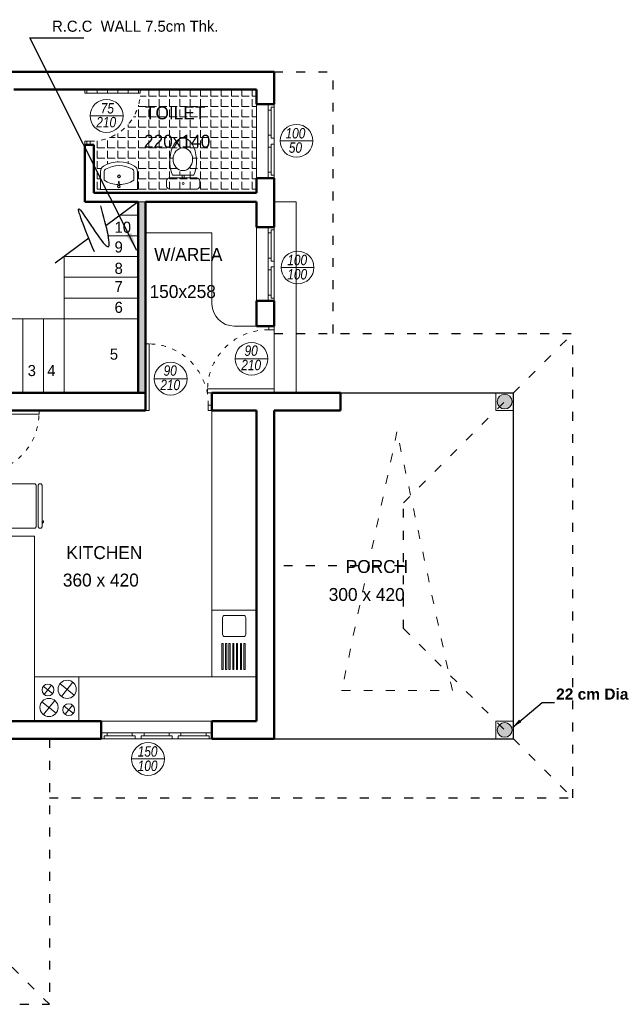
# Model space of a CAD drawing. Header units: centimetres. Extents: x 157 to 4450, y 465 to 3176.
# Tile 2 of 19: x 1438 to 2255, y 465 to 1796. Entities that reach past the tile are written whole.
import ezdxf

# ---------------------------------------------------------------- set-up
doc = ezdxf.new("R2010")
doc.units = ezdxf.units.CM
doc.linetypes.add('ACAD_ISO03W100', pattern=[30, 12, -18])
doc.layers.get('0').update_dxf_attribs({"lineweight": 25})
for name, color, linetype, lineweight in [('1.000', 144, 'Continuous', 13), ('Dimension', 8, 'Continuous', 18), ('Door', 4, 'Continuous', 13), ('DTEXT', 76, 'Continuous', 15), ('FURNIT', 204, 'Continuous', 9), ('Roof Line', 2, 'ACAD_ISO03W100', 25), ('Text', 32, 'Continuous', 20), ('Wall', 1, 'Continuous', 50), ('Win', 5, 'Continuous', 20)]:
    doc.layers.add(name, color=color, linetype=linetype, lineweight=lineweight)
doc.styles.add('Dimension', font='arialbd.ttf')
doc.styles.add('ITALIAN', font='ARIALNBI.TTF')
doc.styles.get("Standard").update_dxf_attribs({"font": 'comicbd.ttf'})
doc.dimstyles.get("Standard").update_dxf_attribs({"dimscale": 0.7, "dimtxt": 25, "dimasz": 1.75, "dimexe": 1.25, "dimexo": 0.625, "dimgap": 5, "dimtad": 0, "dimtih": 1, "dimtoh": 1, "dimdec": 0, "dimdsep": 46, "dimtxsty": 'Standard', "dimblk": 'Ar+', "dimcen": 2.5, "dimse1": 1, "dimse2": 1, "dimclrt": 7, "dimadec": 0, "dimazin": 0, "dimtfac": 1, "dimtdec": 0, "dimtmove": 2, "dimatfit": 3, "dimfxl": 1, "dimarcsym": 0})

# ---------------------------------------------------------------- blocks, each defined once
blk = doc.blocks.new('column')
at = {"layer": 'FURNIT'}
blk.add_hatch(color=256, dxfattribs=at).paths.add_polyline_path([(-10, 0, 1), (10, 0, 1)])
blk.add_circle((0, 0), 10)
at = {"layer": 'Win'}
blk.add_lwpolyline([(-12, -12), (12, -12), (12, 12), (-12, 12)], close=True, dxfattribs=at)
blk = doc.blocks.new('90 D1 210')
at = {"linetype": 'ACAD_ISO03W100', "ltscale": 0.5}
blk.add_arc((-8.5, 3.5), 81.5, 88.9456, 178.9456, dxfattribs=at)
at = {"layer": 'Win'}
for p, q in [((-7, 90), (-7, 85)), ((-7, 90), (0, 90)), ((-7, 85), (0, 85)), ((0, 90), (0, 85)), ((0, 5), (-90, 5)), ((-90, 0), (-90, 5)), ((0, 0), (-90, 0)), ((0, 5), (0, 0))]:
    blk.add_line(p, q, dxfattribs=at)
blk = doc.blocks.new('FRIDGE')
for points in [[(-28, 3), (28, 3, 0.414214), (30, 5), (30, 6, 0.414214), (28, 8), (-28, 8, 0.414214), (-30, 6), (-30, 5, 0.414214)], [(-28, -52), (28, -52, 0.414214), (30, -50), (30, -2, 0.414214), (28, 0), (-28, 0, 0.414214), (-30, -2), (-30, -50, 0.414214)]]:
    blk.add_lwpolyline(points, format="xyb", close=True)
blk.add_open_spline([(24.4, 8), (23.9, 8.4), (23, 9.1), (21.8, 10.1), (20.6, 10.4), (19.7, 9.5), (20.7, 9.5), (21.3, 9), (20.7, 8.4), (20.3, 8.1), (20.1, 8)], degree=3, knots=[0, 0, 0, 0, 1.291654, 2.200769, 3.839886, 4.285587, 5.034227, 5.643325, 6.202245, 7.060624, 7.060624, 7.060624, 7.060624])
blk = doc.blocks.new('STOVE')
for p, q in [((-30, 0), (-30, -60)), ((30, 0), (-30, 0)), ((30, -60), (30, 0)), ((-18.3, -12.9), (-5.8, -22.9)), ((-7, -11.7), (-17, -24.1)), ((4.3, -9.4), (23.6, -24.8)), ((21.7, -7.5), (6.2, -26.7)), ((-20.1, -33.9), (-0.9, -49.3)), ((-2.8, -32), (-18.2, -51.2)), ((10, -39.7), (22.5, -49.7)), ((21.2, -38.5), (11.3, -50.9)), ((-30, -60), (30, -60))]:
    blk.add_line(p, q)
for centre, radius in [((-12, -17.9), 7.98), ((14, -17.1), 12.3), ((-10.5, -41.6), 12.3), ((16.2, -44.7), 7.98)]:
    blk.add_circle(centre, radius)
blk = doc.blocks.new('SINK KIT')
for p, q in [((0, 45), (0, -45)), ((60, 45), (0, 45)), ((60, 45), (60, -45)), ((14.4, 34.9), (14.4, 12.3)), ((42.6, 37.9), (17.4, 37.9)), ((45.6, 12.3), (45.6, 34.9)), ((17.4, 9.3), (42.6, 9.3)), ((13.4, -0.3), (13.4, -35.2)), ((15.1, -0.3), (13.4, -0.3)), ((15.1, -35.2), (15.1, -0.3)), ((18.2, -0.3), (18.2, -35.2)), ((19.9, -0.3), (18.2, -0.3)), ((19.9, -35.2), (19.9, -0.3)), ((22.9, -0.3), (22.9, -35.2)), ((24.6, -0.3), (22.9, -0.3)), ((24.6, -35.2), (24.6, -0.3)), ((28, -0.3), (28, -35.2)), ((29.6, -0.3), (28, -0.3)), ((29.6, -35.2), (29.6, -0.3)), ((33, -0.3), (33, -35.2)), ((34.7, -0.3), (33, -0.3)), ((34.7, -35.2), (34.7, -0.3)), ((38.4, -0.3), (38.4, -35.2)), ((40.1, -0.3), (38.4, -0.3)), ((40.1, -35.2), (40.1, -0.3)), ((43.1, -0.3), (43.1, -35.2)), ((44.8, -0.3), (43.1, -0.3)), ((44.8, -35.2), (44.8, -0.3)), ((13.4, -35.2), (15.1, -35.2)), ((18.2, -35.2), (19.9, -35.2)), ((22.9, -35.2), (24.6, -35.2)), ((28, -35.2), (29.6, -35.2)), ((33, -35.2), (34.7, -35.2)), ((38.4, -35.2), (40.1, -35.2)), ((43.1, -35.2), (44.8, -35.2)), ((60, -45), (0, -45))]:
    blk.add_line(p, q)
for centre, start, end in [((17.4, 34.9), 90, 180), ((42.6, 34.9), 0, 90), ((17.4, 12.3), 180, 270), ((42.6, 12.3), 270, 0)]:
    blk.add_arc(centre, 3, start, end)
blk = doc.blocks.new('75 D2 210 (a)')
at = {"linetype": 'ACAD_ISO03W100', "ltscale": 0.5}
blk.add_arc((-8.5, 3.5), 66.5, 88.7078, 178.7078, dxfattribs=at)
at = {"layer": 'Win'}
for p, q in [((-7, 75), (0, 75)), ((-7, 75), (-7, 70)), ((-7, 70), (0, 70)), ((0, 75), (0, 70)), ((0, 5), (-75, 5)), ((-75, 0), (-75, 5)), ((0, 0), (-75, 0)), ((0, 5), (0, 0))]:
    blk.add_line(p, q, dxfattribs=at)
blk = doc.blocks.new('CLOSET-europ-')
for p, q in [((21.4, -15), (21.4, 14.1)), ((25.3, 18.1), (25.3, -18.9)), ((36.3, 22.1), (29.3, 22.1)), ((40.3, -18.9), (40.3, 18.1)), ((21.4, 1.1), (25.3, 1.1)), ((21.4, -1.9), (25.3, -1.9)), ((29.3, -22.9), (36.3, -22.9))]:
    blk.add_line(p, q)
blk.add_circle((32.6, -0.4), 1.32)
for centre, start, end in [((29.3, 18.1), 90, 180), ((36.3, 18.1), 0, 90), ((29.3, -18.9), 180, 270), ((36.3, -18.9), 270, 0)]:
    blk.add_arc(centre, 4, start, end)
at = {"extrusion": (0, 0, -1)}
for centre, major_axis, ratio, start_param, end_param in [((2.9, -0.4), (31.5, 0), 0.5703, 0.941985, 5.3412), ((0, 0), (15.4, 0), 0.857143, 3.141593, 9.424778)]:
    blk.add_ellipse(centre, major_axis=major_axis, ratio=ratio, start_param=start_param, end_param=end_param, dxfattribs=at)
blk = doc.blocks.new('WASH (Toilet)')
for p, q in [((0, 0), (50, 0)), ((0, -24.7), (0, 0)), ((50, 0), (50, -24.7)), ((5, -24.7), (5, -12.7)), ((24.3, -2.7), (23.5, -3.8)), ((23.5, -3.8), (23.8, -5.1)), ((23.8, -5.1), (24.9, -5.9)), ((24.7, -10.9), (24.2, -5.4)), ((25.6, -2.5), (24.3, -2.7)), ((24.9, -5.9), (26.2, -5.6)), ((26.7, -3.2), (25.6, -2.5)), ((25.8, -10.9), (26.2, -5.6)), ((26.2, -5.6), (26.9, -4.5)), ((26.9, -4.5), (26.7, -3.2)), ((45, -24.7), (45, -12.7))]:
    blk.add_line(p, q)
for centre, radius in [((25.2, -4.2), 1.29), ((25, -18), 1.84)]:
    blk.add_circle(centre, radius)
for centre, radius, start, end in [((25, -43.5), 36.7, 91.0153, 123.0557), ((25.3, -9.9), 1.12, 240.6851, 296.699), ((25, -43.5), 36.7, 56.9443, 88.2669), ((8.3, -24.7), 8.33, 180, 240), ((8.3, -24.7), 3.33, 180, 240), ((41.7, -24.7), 3.33, 300, 0), ((41.7, -24.7), 8.33, 300, 0), ((25, 4.2), 41.7, 240, 300), ((25, 4.2), 36.7, 240, 300)]:
    blk.add_arc(centre, radius, start, end)
blk = doc.blocks.new('Ar+')
for p, q in [((0, 10), (0, -10)), ((-5, 0), (5, 0))]:
    blk.add_line(p, q)
at = {"lineweight": 35}
blk.add_line((5, 5), (-5, -5), dxfattribs=at)

msp = doc.modelspace()

# ---------------------------------------------------------------- hatches: boundary and pattern name
at = {"layer": '1.000'}
h = msp.add_hatch(dxfattribs=at)
h.set_pattern_fill('ANGLE,_O', color=256, scale=2)
h.set_pattern_definition([(0, (243.787, 700.546), (0, 13.97), [10.16, -3.81]), (90, (243.787, 700.546), (-13.97, 9e-16), [10.16, -3.81])])
h.paths.add_polyline_path([(1601.3, 1696.7), (1526.3, 1696.7), (1514.3, 1701.7), (1758.3, 1701.7), (1758.3, 1681.7), (1758.3, 1581.7), (1758.3, 1561.7), (1538.3, 1561.7), (1538.3, 1626.7), (1526.3, 1626.7), (1526.3, 1631.7), (1536.3, 1631.7, 0.401063)])
h.paths.add_polyline_path([(1640.8, 1582), (1657.8, 1582), (1657.8, 1585.9), (1644.8, 1585.9)], flags=16)
edge = h.paths.add_edge_path(flags=16)
edge.add_ellipse((1658.9, 1607.3), major_axis=(0, 15.4), ratio=0.857143, start_angle=0, end_angle=360)
h.paths.add_polyline_path([(1597.5, 1590.9), (1597.5, 1566.2), (1547.5, 1566.2), (1547.5, 1590.9, -0.267949), (1551.6, 1598.2, -0.267949), (1593.3, 1598.2, -0.267952)], flags=16)
h.paths.add_polyline_path([(1592.5, 1590.9), (1592.5, 1579, -0.140721), (1573.1, 1573), (1573.2, 1571.7), (1573.7, 1571.3), (1573.9, 1570), (1573.2, 1568.9), (1571.9, 1568.7), (1570.8, 1569.4), (1570.1, 1573.1, -0.128794), (1552.5, 1579), (1552.5, 1592.8, -0.282291), (1590.8, 1593.8, -0.267953)], flags=0)
h.paths.add_polyline_path([(1571.1, 1569.8), (1571.3, 1571.8), (1571.2, 1571.1, -3.668355)], flags=0)
h.paths.add_polyline_path([(1572.3, 1577.3, 1.114953), (1572.4, 1575), (1571.3, 1571.9), (1572.4, 1575, 3.284325), (1572.4, 1582.4, -2.356298), (1574.3, 1584.2, -1.982082)], flags=0)
h.paths.add_polyline_path([(1601.4, 1617.7), (1714.1, 1617.7), (1714.1, 1646.2), (1601.4, 1646.2)], flags=24)
h.paths.add_polyline_path([(1602.5, 1655.1), (1707.6, 1655.1), (1707.6, 1685.4), (1602.5, 1685.4)], flags=24)
at = {"layer": 'FURNIT'}
msp.add_hatch(color=176, dxfattribs=at).paths.add_polyline_path([(1608.3, 1549.7), (1598.3, 1549.7), (1598.3, 1291.7), (1608.3, 1291.7), (1608.3, 1357.7)])

# ---------------------------------------------------------------- linework, layer by layer
for p, q in [((1598.3, 1549.7), (1554.8, 1517.5)), ((1531.7, 1500.4), (1486.3, 1466.8)), ((1872.3, 1291.7), (2106.3, 1291.7)), ((2106.3, 823.7), (2106.3, 1291.7)), ((1782.3, 823.7), (2106.3, 823.7))]:
    msp.add_line(p, q)
msp.add_spline([(1539.2, 1482), (1519.1, 1539.6), (1556.8, 1489.2), (1548, 1544.4)], degree=3)
at = {"layer": '1.000'}
msp.add_line((1782.3, 1381.7), (1782.3, 1291.7), dxfattribs=at)
at = {"layer": '1.000', "linetype": 'ACAD_ISO03W100'}
msp.add_lwpolyline([(1873.6, 888.9), (2023.6, 888.9), (1948.6, 1238.9), (1948.6, 1238.9)], close=True, dxfattribs=at)
at = {"layer": 'Dimension'}
for p, q in [((1598.3, 1549.7), (1608.3, 1549.7)), ((1782.3, 1549.7), (1812.3, 1549.7)), ((1812.3, 1549.7), (1812.3, 1291.7))]:
    msp.add_line(p, q, dxfattribs=at)
msp.add_lwpolyline([(1548.3, 1475.7, 0, 15, 0), (1548.3, 1450.7, 0, 0, 0), (1548.3, 1337.8, 0, 0, 0), (1366.8, 1337.8, 0, 0, 0)], format="xyseb", dxfattribs=at)
at = {"layer": 'DTEXT'}
for p, q in [((1533.5, 1665.9), (1577.9, 1665.9)), ((1790.4, 1632.3), (1834.8, 1632.3)), ((1792, 1461), (1836.3, 1461)), ((1729.6, 1337.5), (1774, 1337.5)), ((1620.1, 1310.6), (1664.4, 1310.6)), ((1589.5, 796.4), (1633.8, 796.4))]:
    msp.add_line(p, q, dxfattribs=at)
for centre in [(1555.7, 1665.9), (1812.6, 1632.3), (1814.1, 1461), (1751.8, 1337.5), (1642.3, 1310.6), (1611.7, 796.4)]:
    msp.add_circle(centre, 22.2, dxfattribs=at)
at = {"layer": 'Roof Line'}
for p, q in [((1782.3, 1725.7), (1862.3, 1725.7)), ((1862.3, 1371.7), (1862.3, 1725.7)), ((1782.3, 1371.7), (2186.3, 1371.7)), ((1957.3, 1142.7), (2186.3, 1371.7)), ((2186.3, 743.7), (2186.3, 1371.7)), ((1957.3, 972.7), (1957.3, 1142.7)), ((1957.3, 1057.7), (1782.3, 1057.7)), ((1957.3, 972.7), (2186.3, 743.7)), ((1478.3, 823.7), (1478.3, 464.7)), ((1478.3, 743.7), (2186.3, 743.7)), ((1258.3, 684.7), (1478.3, 464.7)), ((868.3, 464.7), (1478.3, 464.7))]:
    msp.add_line(p, q, dxfattribs=at)
at = {"layer": 'Wall'}
for p, q in [((1316.3, 1725.7), (1782.3, 1725.7)), ((1782.3, 1681.7), (1782.3, 1725.7)), ((1430.3, 1701.7), (1514.3, 1701.7)), ((1514.3, 1701.7), (1758.3, 1701.7)), ((1758.3, 1681.7), (1758.3, 1701.7)), ((1782.3, 1681.7), (1758.3, 1681.7)), ((1526.3, 1626.7), (1538.3, 1626.7)), ((1526.3, 1626.7), (1526.3, 1549.7)), ((1538.3, 1561.7), (1538.3, 1626.7)), ((1758.3, 1561.7), (1758.3, 1581.7)), ((1782.3, 1581.7), (1758.3, 1581.7)), ((1782.3, 1515.7), (1782.3, 1581.7)), ((1538.3, 1561.7), (1758.3, 1561.7)), ((1526.3, 1549.7), (1598.3, 1549.7)), ((1598.3, 1291.7), (1598.3, 1549.7)), ((1608.3, 1291.7), (1608.3, 1549.7)), ((1608.3, 1267.7), (1608.3, 1549.7)), ((1608.3, 1549.7), (1758.3, 1549.7)), ((1758.3, 1515.7), (1758.3, 1549.7)), ((1782.3, 1515.7), (1758.3, 1515.7)), ((1758.3, 1381.7), (1758.3, 1415.7)), ((1782.3, 1415.7), (1758.3, 1415.7)), ((1782.3, 1381.7), (1782.3, 1415.7)), ((1758.3, 1381.7), (1782.3, 1381.7)), ((1374.3, 1291.7), (1608.3, 1291.7)), ((1698.3, 1291.7), (1872.3, 1291.7)), ((1698.3, 1267.7), (1698.3, 1291.7)), ((1872.3, 1267.7), (1872.3, 1291.7)), ((1374.3, 1267.7), (1608.3, 1267.7)), ((1698.3, 1267.7), (1758.3, 1267.7)), ((1758.3, 847.7), (1758.3, 1267.7)), ((1782.3, 823.7), (1782.3, 1267.7)), ((1782.3, 823.7), (1782.3, 1267.7)), ((1782.3, 1267.7), (1872.3, 1267.7)), ((1398.3, 847.7), (1548.3, 847.7)), ((1548.3, 823.7), (1548.3, 847.7)), ((1698.3, 823.7), (1698.3, 847.7)), ((1698.3, 847.7), (1758.3, 847.7)), ((1398.3, 823.7), (1548.3, 823.7)), ((1698.3, 823.7), (1782.3, 823.7))]:
    msp.add_line(p, q, dxfattribs=at)
at = {"layer": 'Win'}
for p, q in [((1758.3, 1681.7), (1758.3, 1581.7)), ((1774.3, 1681.7), (1774.3, 1631.7)), ((1778.3, 1677.7), (1778.3, 1635.7)), ((1782.3, 1677.7), (1778.3, 1677.7)), ((1782.3, 1677.7), (1782.3, 1681.7)), ((1782.3, 1635.7), (1782.3, 1677.7)), ((1778.3, 1673.7), (1774.3, 1673.7)), ((1774.3, 1639.7), (1778.3, 1639.7)), ((1774.3, 1581.7), (1774.3, 1631.7)), ((1778.3, 1635.7), (1782.3, 1635.7)), ((1778.3, 1585.7), (1778.3, 1627.7)), ((1778.3, 1627.7), (1782.3, 1627.7)), ((1782.3, 1635.7), (1782.3, 1631.7)), ((1782.3, 1627.7), (1782.3, 1631.7)), ((1782.3, 1627.7), (1782.3, 1585.7)), ((1774.3, 1623.7), (1778.3, 1623.7)), ((1778.3, 1589.7), (1774.3, 1589.7)), ((1782.3, 1585.7), (1778.3, 1585.7)), ((1782.3, 1585.7), (1782.3, 1581.7)), ((1574, 1531.7), (1598.3, 1531.7)), ((1608.3, 1507.7), (1698.3, 1507.7)), ((1698.3, 1411.7), (1698.3, 1507.7)), ((1758.3, 1415.7), (1758.3, 1515.7)), ((1774.3, 1515.7), (1774.3, 1465.7)), ((1778.3, 1507.7), (1774.3, 1507.7)), ((1778.3, 1511.7), (1778.3, 1469.7)), ((1782.3, 1511.7), (1778.3, 1511.7)), ((1782.3, 1511.7), (1782.3, 1515.7)), ((1782.3, 1469.7), (1782.3, 1511.7)), ((1557.9, 1503.7), (1598.3, 1503.7)), ((1498.3, 1391.7), (1498.3, 1475.7)), ((1498.3, 1475.7), (1598.3, 1475.7)), ((1774.3, 1473.7), (1778.3, 1473.7)), ((1774.3, 1415.7), (1774.3, 1465.7)), ((1778.3, 1469.7), (1782.3, 1469.7)), ((1782.3, 1469.7), (1782.3, 1465.7)), ((1782.3, 1461.7), (1782.3, 1465.7)), ((1774.3, 1457.7), (1778.3, 1457.7)), ((1778.3, 1419.7), (1778.3, 1461.7)), ((1778.3, 1461.7), (1782.3, 1461.7)), ((1782.3, 1461.7), (1782.3, 1419.7)), ((1498.3, 1447.7), (1598.3, 1447.7)), ((1498.3, 1419.7), (1598.3, 1419.7)), ((1778.3, 1423.7), (1774.3, 1423.7)), ((1782.3, 1419.7), (1778.3, 1419.7)), ((1782.3, 1419.7), (1782.3, 1415.7)), ((1386.3, 1391.7), (1498.3, 1391.7)), ((1442.3, 1391.7), (1442.3, 1291.7)), ((1470.3, 1391.7), (1470.3, 1291.7)), ((1498.3, 1391.7), (1498.3, 1291.7)), ((1498.3, 1391.7), (1598.3, 1391.7)), ((1728.3, 1381.7), (1758.3, 1381.7)), ((1698.3, 907.7), (1698.3, 1267.7)), ((1458.3, 1097.7), (1398.3, 1097.7)), ((1458.3, 907.7), (1458.3, 1097.7)), ((1458.3, 907.7), (1698.3, 907.7)), ((1698.3, 847.7), (1548.3, 847.7)), ((1598.3, 831.7), (1548.3, 831.7)), ((1552.3, 827.7), (1552.3, 823.7)), ((1594.3, 827.7), (1552.3, 827.7)), ((1556.3, 831.7), (1556.3, 827.7)), ((1590.3, 827.7), (1590.3, 831.7)), ((1594.3, 823.7), (1594.3, 827.7)), ((1598.3, 831.7), (1648.3, 831.7)), ((1602.3, 827.7), (1644.3, 827.7)), ((1602.3, 823.7), (1602.3, 827.7)), ((1606.3, 827.7), (1606.3, 831.7)), ((1640.3, 831.7), (1640.3, 827.7)), ((1644.3, 827.7), (1644.3, 823.7)), ((1698.3, 831.7), (1648.3, 831.7)), ((1652.3, 827.7), (1652.3, 823.7)), ((1694.3, 827.7), (1652.3, 827.7)), ((1656.3, 831.7), (1656.3, 827.7)), ((1690.3, 827.7), (1690.3, 831.7)), ((1694.3, 823.7), (1694.3, 827.7)), ((1552.3, 823.7), (1548.3, 823.7)), ((1552.3, 823.7), (1602.3, 823.7)), ((1644.3, 823.7), (1594.3, 823.7)), ((1594.3, 823.7), (1598.3, 823.7)), ((1602.3, 823.7), (1598.3, 823.7)), ((1644.3, 823.7), (1694.3, 823.7)), ((1644.3, 823.7), (1648.3, 823.7)), ((1652.3, 823.7), (1648.3, 823.7)), ((1694.3, 823.7), (1698.3, 823.7))]:
    msp.add_line(p, q, dxfattribs=at)
msp.add_arc((1728.3, 1411.7), 30, 180, 270, dxfattribs=at)

# ---------------------------------------------------------------- block references
at = {"layer": 'Door'}
for name, p, rotation in [('75 D2 210 (a)', (1526.3, 1701.7), 180), ('90 D1 210', (1608.3, 1267.7), 270), ('90 D1 210', (1374.3, 1267.7), 180)]:
    msp.add_blockref(name, p, dxfattribs=dict(at, rotation=rotation))
msp.add_blockref('90 D1 210', (1782.3, 1291.7), dxfattribs=at)
at = {"layer": 'FURNIT', "xscale": -1, "rotation": 90}
msp.add_blockref('CLOSET-europ-', (1658.9, 1607.3), dxfattribs=at)
at = {"layer": 'FURNIT'}
for name, p, rotation in [('WASH (Toilet)', (1597.5, 1566.2), 180), ('FRIDGE', (1460.3, 1138.5), 270)]:
    msp.add_blockref(name, p, dxfattribs=dict(at, rotation=rotation))
for name, p in [('SINK KIT', (1698.3, 952.7)), ('STOVE', (1488.3, 907.7))]:
    msp.add_blockref(name, p, dxfattribs=at)
at = {"layer": 'Text', "xscale": -1}
msp.add_blockref('column', (2094.3, 1279.7), dxfattribs=at)
at = {"layer": 'Text', "rotation": 180}
msp.add_blockref('column', (2094.3, 835.7), dxfattribs=at)

# ---------------------------------------------------------------- texts
for s, p in [('10', (1566.5, 1507.9)), ('9', (1566.5, 1481.2)), ('8', (1566.5, 1452.3)), ('7', (1566.5, 1427.7)), ('6', (1566.5, 1399.6)), ('5', (1560.1, 1336.3)), ('3', (1448.9, 1314.1)), ('4', (1475.4, 1314.1))]:
    msp.add_text(s, height=15).set_placement(p)
at = {"layer": 'DTEXT', "style": 'ITALIAN'}
for s, p in [('75', (1547.7, 1669.2)), ('210', (1541.8, 1650.5)), ('100', (1797.8, 1635.5)), (' 50', (1797.8, 1616.1)), ('100', (1800.2, 1464.1)), ('100', (1800.2, 1444.8)), (' 90', (1737.9, 1341.5)), ('210', (1737.9, 1322.1)), (' 90', (1628.4, 1314.6)), ('210', (1628.4, 1295.2)), ('150', (1597.8, 799.6)), ('100', (1597.8, 780.2))]:
    msp.add_text(s, height=14, dxfattribs=at).set_placement(p)
at = {"layer": 'Text'}
for s, height, p in [('R.C.C  WALL 7.5cm Thk.', 15, (1481.9, 1779.7)), ('TOILET', 17.5, (1607.5, 1661.3)), ('220x140', 17.5, (1606.2, 1622.9)), ('W/AREA', 17.5, (1620.1, 1469.8)), ('150x258', 17.5, (1613.8, 1419.7)), ('KITCHEN', 17.5, (1501.3, 1066.7)), ('PORCH', 17.5, (1879.2, 1047.9)), ('360 x 420', 17.5, (1496.5, 1029.6)), ('300 x 420', 17.5, (1856.2, 1010.1))]:
    msp.add_text(s, height=height, dxfattribs=at).set_placement(p)
at = {"layer": 'Text', "style": 'Dimension'}
msp.add_text('22 cm Dia', height=15, dxfattribs=at).set_placement((2163.9, 876.7))

# ---------------------------------------------------------------- leaders
at = {"layer": 'Dimension'}
for points, override in [([(1596.8, 1483.9), (1451.9, 1771.4), (1525.1, 1771.4)], {"dimscale": 1, "dimasz": 25, "dimgap": 5, "dimtad": 0}), ([(2104.7, 838.9), (2144.8, 872.9), (2161.7, 872.9)], {"dimasz": 20, "dimgap": 5, "dimtad": 0})]:
    msp.add_leader(points, dimstyle='Standard', override=override, dxfattribs=at)

doc.saveas('drawing.dxf')
